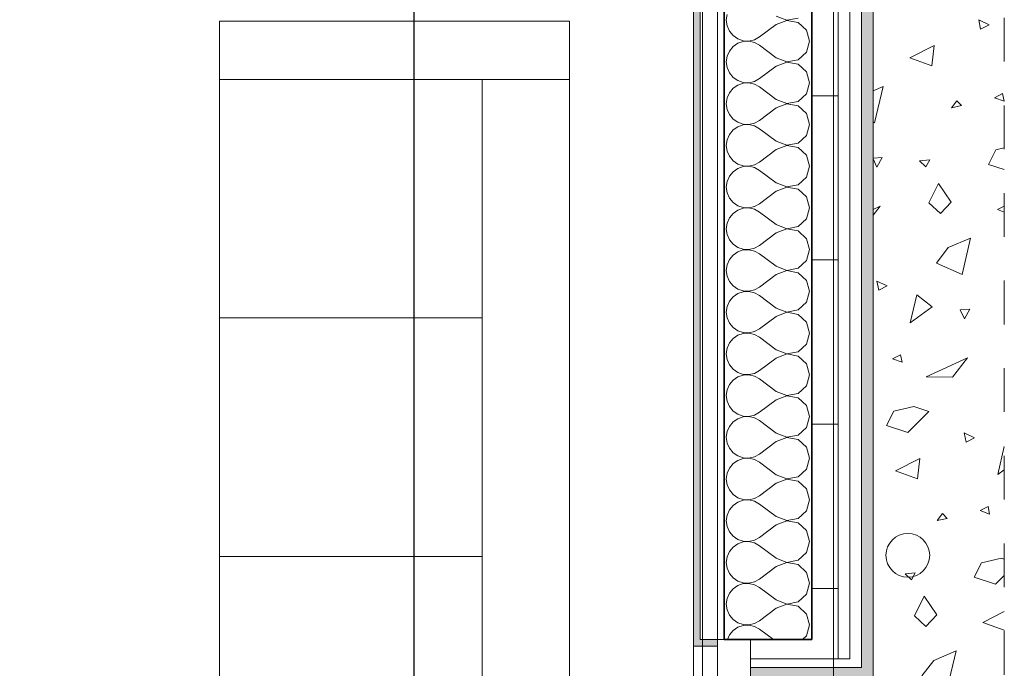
# Model space of a CAD drawing. Header units: centimetres. Extents: x -7.1 to 26.5, y -14.7 to 18.1.
# Tile 116 of 186: x 21.1 to 23.3, y -2.4 to -1. Entities that reach past the tile are written whole.
import ezdxf

# ---------------------------------------------------------------- set-up
doc = ezdxf.new("R2010")
doc.units = ezdxf.units.CM
doc.header["$LTSCALE"] = 10
doc.header["$PDMODE"] = 65
doc.linetypes.add('AUSGEZOGEN', pattern=[0])
doc.linetypes.add('STRICHLINIE_S4', pattern=[0.0055, 0.0035, -0.001, 0, -0.001])
for name, color, linetype in [('XR$1$010 Fenêtres', 7, 'Continuous'), ('XR$1$010 Murs extérieurs', 7, 'Continuous'), ('XR$1$010 Murs extérieurs – Lignes de séparation des couches', 7, 'Continuous'), ('XR$1$030 Chapes', 7, 'Continuous'), ('XR$1$065 Mobilier installé', 7, 'Continuous'), ('XR$1$080 Définition des locaux – Contour', 7, 'Continuous'), ('XR$2$105 Cotations100', 7, 'Continuous'), ('XR$3$010 Murs extérieurs – Hachures des composants', 7, 'Continuous'), ('XR$3$035 Dalles', 7, 'Continuous')]:
    doc.layers.add(name, color=color, linetype=linetype)
doc.styles.add('ARIAL', font='arial.ttf')
doc.dimstyles.new('DIMSTYLE_3', dxfattribs={"dimtxt": 0.2, "dimasz": 0.3, "dimexe": 0, "dimexo": 0, "dimgap": 0.1, "dimtad": 2, "dimrnd": 0.005, "dimzin": 4, "dimdsep": 46, "dimtxsty": 'ARIAL', "dimblk1": 'ALL_ML_STRICH', "dimblk2": 'ALL_ML_STRICH', "dimsah": 1, "dimcen": 0, "dimclrd": 7, "dimclre": 7, "dimclrt": 7, "dimadec": 0, "dimazin": 0, "dimtfac": 1, "dimtdec": 0, "dimtix": 1, "dimtmove": 2, "dimatfit": 3, "dimfxl": 0, "dimtzin": 0, "dimlwd": 0, "dimlwe": 18, "dimarcsym": 0})
pattern_1 = [(0, (1500, 1500), (750, 750), [750, -750]), (90, (1500, 1500), (-750, 750), [750, -750])]
pattern_2 = [(0, (0.375, 0.375), (0.1875, 0.1875), [0.1875, -0.1875]), (90, (0.375, 0.375), (-0.1875, 0.1875), [0.1875, -0.1875])]

# ---------------------------------------------------------------- blocks, each defined once
blk = doc.blocks.new('COMPLEXOBJECT_25')
at = {"layer": 'XR$1$065 Mobilier installé', "color": 8, "linetype": 'AUSGEZOGEN', "lineweight": 13, "transparency": 33554687}
for start, end in [(90, 270), (270, 90)]:
    blk.add_arc((23.1113, -2.1742), 0.05, start, end, dxfattribs=at)
blk = doc.blocks.new('ALL_ML_STRICH')
at = {"color": 0, "linetype": 'ByBlock', "lineweight": -2}
for p, q in [((0, -0.5), (0, 0.5)), ((-0.3, -0.3), (0.3, 0.3)), ((-1, 0), (0.5, 0))]:
    blk.add_line(p, q, dxfattribs=at)
blk = doc.blocks.new('*D214')
at = {"layer": 'DEFPOINTS', "color": 7, "linetype": 'AUSGEZOGEN', "lineweight": 18, "transparency": 16777216}
for p in [(22.1052, 3.5835), (21.983, -3.6465), (22.0994, -3.6465)]:
    blk.add_point(p, dxfattribs=at)
at = {"layer": 'XR$2$105 Cotations100', "color": 7, "linetype": 'AUSGEZOGEN', "lineweight": -2, "transparency": 16777216}
for p, q in [((21.983, 3.5835), (21.983, 3.5835)), ((21.983, -3.6465), (21.983, 3.5835)), ((21.983, -3.6465), (21.983, -3.6465))]:
    blk.add_line(p, q, dxfattribs=at)
at = {"layer": 'XR$2$105 Cotations100', "color": 7, "linetype": 'AUSGEZOGEN', "lineweight": 18, "transparency": 16777216, "xscale": 0.3, "yscale": 0.3, "zscale": 0.3}
for p, rotation in [((21.983, 3.5835), 90), ((21.983, -3.6465), 270)]:
    blk.add_blockref('ALL_ML_STRICH', p, dxfattribs=dict(at, rotation=rotation))
at = {"layer": 'XR$2$105 Cotations100', "color": 7, "linetype": 'AUSGEZOGEN', "lineweight": 18, "transparency": 16777216, "insert": (21.7795, -0.0199), "char_height": 0.2, "width": 0.64, "attachment_point": 5, "rotation": 90, "style": 'ARIAL'}
blk.add_mtext('\\W0.80;\\A1;{\\A1;{7.23\\H0.132000;\\S^ ;}}', dxfattribs=at)
blk = doc.blocks.new('COMPLEXOBJECT_52')
at = {"layer": 'XR$3$035 Dalles', "color": 253, "linetype": 'AUSGEZOGEN', "lineweight": 13, "transparency": 33554687}
for p, q in [((23.2968, -0.9628), (23.2734, -0.9515)), ((23.2734, -0.9515), (23.2777, -0.9726)), ((23.2777, -0.9726), (23.2968, -0.9628)), ((23.1161, -1.0382), (23.1714, -1.0102)), ((23.1714, -1.0102), (23.1665, -1.0567)), ((23.1665, -1.0567), (23.1161, -1.0382)), ((23.0318, -1.1132), (23.0548, -1.1035)), ((23.0548, -1.1035), (23.0352, -1.1863)), ((23.3279, -1.1198), (23.3096, -1.1292)), ((23.3311, -1.1371), (23.3279, -1.1198)), ((23.2233, -1.1363), (23.2112, -1.1523)), ((23.2112, -1.1523), (23.234, -1.147)), ((23.234, -1.147), (23.2233, -1.1363)), ((23.3096, -1.1292), (23.3311, -1.1371)), ((23.0352, -1.1863), (23.0318, -1.1848)), ((23.2959, -1.2816), (23.3124, -1.2483)), ((23.3124, -1.2483), (23.3318, -1.2438)), ((23.0527, -1.266), (23.0318, -1.2673)), ((23.0318, -1.269), (23.0405, -1.2877)), ((23.0405, -1.2877), (23.0527, -1.266)), ((23.1379, -1.2734), (23.1613, -1.2712)), ((23.1527, -1.2874), (23.1379, -1.2734)), ((23.1613, -1.2712), (23.1527, -1.2874)), ((23.3318, -1.2931), (23.2959, -1.2816)), ((23.1596, -1.3692), (23.1816, -1.3248)), ((23.1816, -1.3248), (23.2104, -1.3677)), ((23.1858, -1.3939), (23.1596, -1.3692)), ((23.2104, -1.3677), (23.1858, -1.3939)), ((23.0318, -1.3844), (23.0478, -1.3772)), ((23.0478, -1.3772), (23.0318, -1.3975)), ((23.3161, -1.3846), (23.3318, -1.3767)), ((23.3318, -1.3904), (23.3161, -1.3846)), ((23.2037, -1.4714), (23.2548, -1.4499)), ((23.2548, -1.4499), (23.2352, -1.5327)), ((23.1766, -1.5069), (23.2037, -1.4714)), ((23.2352, -1.5327), (23.1766, -1.5069)), ((23.0638, -1.5592), (23.0404, -1.5479)), ((23.0404, -1.5479), (23.0447, -1.569)), ((23.0447, -1.569), (23.0638, -1.5592)), ((23.117, -1.6435), (23.1317, -1.5794)), ((23.1317, -1.5794), (23.1672, -1.6066)), ((23.1672, -1.6066), (23.117, -1.6435)), ((23.2527, -1.6124), (23.231, -1.6137)), ((23.231, -1.6137), (23.2405, -1.6341)), ((23.2405, -1.6341), (23.2527, -1.6124)), ((23.0949, -1.7162), (23.0766, -1.7256)), ((23.0766, -1.7256), (23.0981, -1.7335)), ((23.0981, -1.7335), (23.0949, -1.7162)), ((23.1532, -1.7663), (23.2478, -1.7236)), ((23.2478, -1.7236), (23.2134, -1.7673)), ((23.2134, -1.7673), (23.1532, -1.7663)), ((23.0629, -1.878), (23.0794, -1.8447)), ((23.0794, -1.8447), (23.125, -1.8342)), ((23.125, -1.8342), (23.1596, -1.846)), ((23.1596, -1.846), (23.1116, -1.8936)), ((23.1116, -1.8936), (23.0629, -1.878)), ((23.2638, -1.9056), (23.2404, -1.8943)), ((23.2404, -1.8943), (23.2447, -1.9155)), ((23.2447, -1.9155), (23.2638, -1.9056)), ((23.317, -1.9899), (23.3317, -1.9258)), ((23.3317, -1.9258), (23.3318, -1.9259)), ((23.083, -1.981), (23.1384, -1.953)), ((23.1384, -1.953), (23.1335, -1.9996)), ((23.3318, -1.979), (23.317, -1.9899)), ((23.1335, -1.9996), (23.083, -1.981)), ((23.2949, -2.0626), (23.2766, -2.072)), ((23.2981, -2.0799), (23.2949, -2.0626)), ((23.1903, -2.0791), (23.1782, -2.0951)), ((23.1782, -2.0951), (23.201, -2.0898)), ((23.201, -2.0898), (23.1903, -2.0791)), ((23.2766, -2.072), (23.2981, -2.0799)), ((23.2794, -2.1911), (23.325, -2.1806)), ((23.325, -2.1806), (23.3318, -2.183)), ((23.2629, -2.2244), (23.2794, -2.1911)), ((23.1049, -2.2163), (23.1283, -2.214)), ((23.1197, -2.2302), (23.1049, -2.2163)), ((23.1283, -2.214), (23.1197, -2.2302)), ((23.3116, -2.24), (23.2629, -2.2244)), ((23.3318, -2.22), (23.3116, -2.24)), ((23.1266, -2.3121), (23.1486, -2.2676)), ((23.1486, -2.2676), (23.1774, -2.3105)), ((23.1528, -2.3367), (23.1266, -2.3121)), ((23.1774, -2.3105), (23.1528, -2.3367)), ((23.283, -2.3274), (23.3318, -2.3028)), ((23.3318, -2.3453), (23.283, -2.3274)), ((23.1707, -2.4142), (23.2218, -2.3927)), ((23.2218, -2.3927), (23.2021, -2.4755)), ((23.1436, -2.4498), (23.1707, -2.4142))]:
    blk.add_line(p, q, dxfattribs=at)
blk = doc.blocks.new('COMPLEXOBJECT_61')
at = {"layer": 'XR$3$010 Murs extérieurs – Hachures des composants', "color": 8, "linetype": 'AUSGEZOGEN', "lineweight": 13, "transparency": 33554687}
for p, q in [((22.6983, -0.9394), (22.6965, -0.9524)), ((22.8108, -0.9429), (22.8351, -0.9522)), ((22.6965, -0.9524), (22.6983, -0.9654)), ((22.6983, -0.9654), (22.7036, -0.9774)), ((22.8108, -0.9619), (22.7727, -0.9905)), ((22.8351, -0.9526), (22.8108, -0.9619)), ((22.8351, -0.9522), (22.8607, -0.9474)), ((22.8607, -0.9574), (22.8351, -0.9526)), ((22.8799, -0.975), (22.8607, -0.9574)), ((22.7036, -0.9774), (22.712, -0.9875)), ((22.712, -0.9875), (22.7229, -0.995)), ((22.887, -1), (22.8799, -0.975)), ((22.7229, -1.005), (22.712, -1.0125)), ((22.7229, -0.995), (22.7353, -0.9992)), ((22.7353, -1.0008), (22.7229, -1.005)), ((22.7353, -0.9992), (22.7484, -0.9998)), ((22.7484, -1.0002), (22.7353, -1.0008)), ((22.7484, -0.9998), (22.7612, -0.9968)), ((22.7612, -1.0032), (22.7484, -1.0002)), ((22.7612, -0.9968), (22.7727, -0.9905)), ((22.7727, -1.0095), (22.7612, -1.0032)), ((22.8108, -1.0381), (22.7727, -1.0095)), ((22.8799, -1.025), (22.887, -1)), ((22.6983, -1.0346), (22.6965, -1.0476)), ((22.7036, -1.0226), (22.6983, -1.0346)), ((22.712, -1.0125), (22.7036, -1.0226)), ((22.8607, -1.0426), (22.8799, -1.025)), ((22.6965, -1.0476), (22.6983, -1.0606)), ((22.8108, -1.0571), (22.7727, -1.0857)), ((22.8108, -1.0381), (22.8351, -1.0474)), ((22.8351, -1.0478), (22.8108, -1.0571)), ((22.8351, -1.0474), (22.8607, -1.0426)), ((22.8607, -1.0526), (22.8351, -1.0478)), ((22.8799, -1.0702), (22.8607, -1.0526)), ((22.6983, -1.0606), (22.7036, -1.0727)), ((22.7036, -1.0727), (22.712, -1.0828)), ((22.887, -1.0952), (22.8799, -1.0702)), ((22.712, -1.0828), (22.7229, -1.0902)), ((22.7229, -1.1003), (22.712, -1.1077)), ((22.7229, -1.0902), (22.7353, -1.0944)), ((22.7353, -1.0961), (22.7229, -1.1003)), ((22.7353, -1.0944), (22.7484, -1.095)), ((22.7484, -1.0954), (22.7353, -1.0961)), ((22.7484, -1.095), (22.7612, -1.0921)), ((22.7612, -1.0984), (22.7484, -1.0954)), ((22.7612, -1.0921), (22.7727, -1.0857)), ((22.7727, -1.1048), (22.7612, -1.0984)), ((22.8799, -1.1203), (22.887, -1.0952)), ((22.7036, -1.1178), (22.6983, -1.1298)), ((22.712, -1.1077), (22.7036, -1.1178)), ((22.8108, -1.1333), (22.7727, -1.1048)), ((22.8607, -1.1378), (22.8799, -1.1203)), ((22.6983, -1.1298), (22.6965, -1.1429)), ((22.6965, -1.1429), (22.6983, -1.1559)), ((22.8108, -1.1333), (22.8351, -1.1427)), ((22.8351, -1.143), (22.8108, -1.1524)), ((22.8351, -1.1427), (22.8607, -1.1378)), ((22.8607, -1.1479), (22.8351, -1.143)), ((22.6983, -1.1559), (22.7036, -1.1679)), ((22.7036, -1.1679), (22.712, -1.178)), ((22.8108, -1.1524), (22.7727, -1.181)), ((22.8799, -1.1654), (22.8607, -1.1479)), ((22.887, -1.1905), (22.8799, -1.1654)), ((22.712, -1.178), (22.7229, -1.1854)), ((22.7229, -1.1854), (22.7353, -1.1896)), ((22.7353, -1.1913), (22.7229, -1.1955)), ((22.7353, -1.1896), (22.7484, -1.1903)), ((22.7484, -1.1907), (22.7353, -1.1913)), ((22.7484, -1.1903), (22.7612, -1.1873)), ((22.7612, -1.1936), (22.7484, -1.1907)), ((22.7612, -1.1873), (22.7727, -1.181)), ((22.8799, -1.2155), (22.887, -1.1905)), ((22.7036, -1.2131), (22.6983, -1.2251)), ((22.712, -1.2029), (22.7036, -1.2131)), ((22.7229, -1.1955), (22.712, -1.2029)), ((22.7727, -1.2), (22.7612, -1.1936)), ((22.8108, -1.2286), (22.7727, -1.2)), ((22.6983, -1.2251), (22.6965, -1.2381)), ((22.8108, -1.2286), (22.8351, -1.2379)), ((22.8351, -1.2379), (22.8607, -1.2331)), ((22.8607, -1.2331), (22.8799, -1.2155)), ((22.6965, -1.2381), (22.6983, -1.2511)), ((22.6983, -1.2511), (22.7036, -1.2631)), ((22.8108, -1.2476), (22.7727, -1.2762)), ((22.8351, -1.2383), (22.8108, -1.2476)), ((22.8607, -1.2431), (22.8351, -1.2383)), ((22.8799, -1.2607), (22.8607, -1.2431)), ((22.7036, -1.2631), (22.712, -1.2732)), ((22.712, -1.2732), (22.7229, -1.2807)), ((22.7229, -1.2807), (22.7353, -1.2849)), ((22.7612, -1.2825), (22.7727, -1.2762)), ((22.887, -1.2857), (22.8799, -1.2607)), ((22.712, -1.2982), (22.7036, -1.3083)), ((22.7229, -1.2907), (22.712, -1.2982)), ((22.7353, -1.2865), (22.7229, -1.2907)), ((22.7353, -1.2849), (22.7484, -1.2855)), ((22.7484, -1.2859), (22.7353, -1.2865)), ((22.7484, -1.2855), (22.7612, -1.2825)), ((22.7612, -1.2889), (22.7484, -1.2859)), ((22.7727, -1.2952), (22.7612, -1.2889)), ((22.8108, -1.3238), (22.7727, -1.2952)), ((22.8799, -1.3107), (22.887, -1.2857)), ((22.6983, -1.3203), (22.6965, -1.3333)), ((22.7036, -1.3083), (22.6983, -1.3203)), ((22.8108, -1.3238), (22.8351, -1.3331)), ((22.8607, -1.3283), (22.8799, -1.3107)), ((22.6965, -1.3333), (22.6983, -1.3463)), ((22.6983, -1.3463), (22.7036, -1.3584)), ((22.8108, -1.3429), (22.7727, -1.3714)), ((22.8351, -1.3335), (22.8108, -1.3429)), ((22.8351, -1.3331), (22.8607, -1.3283)), ((22.8607, -1.3384), (22.8351, -1.3335)), ((22.8799, -1.3559), (22.8607, -1.3384)), ((22.7036, -1.3584), (22.712, -1.3685)), ((22.712, -1.3685), (22.7229, -1.3759)), ((22.7612, -1.3778), (22.7727, -1.3714)), ((22.887, -1.381), (22.8799, -1.3559)), ((22.712, -1.3934), (22.7036, -1.4035)), ((22.7229, -1.386), (22.712, -1.3934)), ((22.7229, -1.3759), (22.7353, -1.3801)), ((22.7353, -1.3818), (22.7229, -1.386)), ((22.7353, -1.3801), (22.7484, -1.3808)), ((22.7484, -1.3811), (22.7353, -1.3818)), ((22.7484, -1.3808), (22.7612, -1.3778)), ((22.7612, -1.3841), (22.7484, -1.3811)), ((22.7727, -1.3905), (22.7612, -1.3841)), ((22.8108, -1.419), (22.7727, -1.3905)), ((22.8799, -1.406), (22.887, -1.381)), ((22.6983, -1.4156), (22.6965, -1.4286)), ((22.7036, -1.4035), (22.6983, -1.4156)), ((22.8607, -1.4235), (22.8799, -1.406)), ((22.6965, -1.4286), (22.6983, -1.4416)), ((22.8108, -1.4381), (22.7727, -1.4667)), ((22.8108, -1.419), (22.8351, -1.4284)), ((22.8351, -1.4288), (22.8108, -1.4381)), ((22.8351, -1.4284), (22.8607, -1.4235)), ((22.8607, -1.4336), (22.8351, -1.4288)), ((22.8799, -1.4512), (22.8607, -1.4336)), ((22.6983, -1.4416), (22.7036, -1.4536)), ((22.7036, -1.4536), (22.712, -1.4637)), ((22.887, -1.4762), (22.8799, -1.4512)), ((22.712, -1.4637), (22.7229, -1.4712)), ((22.7229, -1.4812), (22.712, -1.4887)), ((22.7229, -1.4712), (22.7353, -1.4754)), ((22.7353, -1.477), (22.7229, -1.4812)), ((22.7353, -1.4754), (22.7484, -1.476)), ((22.7484, -1.4764), (22.7353, -1.477)), ((22.7484, -1.476), (22.7612, -1.473)), ((22.7612, -1.4794), (22.7484, -1.4764)), ((22.7612, -1.473), (22.7727, -1.4667)), ((22.7727, -1.4857), (22.7612, -1.4794)), ((22.8799, -1.5012), (22.887, -1.4762)), ((22.7036, -1.4988), (22.6983, -1.5108)), ((22.712, -1.4887), (22.7036, -1.4988)), ((22.8108, -1.5143), (22.7727, -1.4857)), ((22.8607, -1.5188), (22.8799, -1.5012)), ((22.6983, -1.5108), (22.6965, -1.5238)), ((22.6965, -1.5238), (22.6983, -1.5368)), ((22.8108, -1.5143), (22.8351, -1.5236)), ((22.8351, -1.524), (22.8108, -1.5333)), ((22.8351, -1.5236), (22.8607, -1.5188)), ((22.8607, -1.5288), (22.8351, -1.524)), ((22.8799, -1.5464), (22.8607, -1.5288)), ((22.6983, -1.5368), (22.7036, -1.5488)), ((22.7036, -1.5488), (22.712, -1.559)), ((22.8108, -1.5333), (22.7727, -1.5619)), ((22.887, -1.5714), (22.8799, -1.5464)), ((22.712, -1.559), (22.7229, -1.5664)), ((22.7229, -1.5664), (22.7353, -1.5706)), ((22.7353, -1.5723), (22.7229, -1.5765)), ((22.7353, -1.5706), (22.7484, -1.5712)), ((22.7484, -1.5716), (22.7353, -1.5723)), ((22.7484, -1.5712), (22.7612, -1.5683)), ((22.7612, -1.5746), (22.7484, -1.5716)), ((22.7612, -1.5683), (22.7727, -1.5619)), ((22.7727, -1.581), (22.7612, -1.5746)), ((22.8799, -1.5965), (22.887, -1.5714)), ((22.7036, -1.594), (22.6983, -1.606)), ((22.712, -1.5839), (22.7036, -1.594)), ((22.7229, -1.5765), (22.712, -1.5839)), ((22.8108, -1.6095), (22.7727, -1.581)), ((22.8607, -1.614), (22.8799, -1.5965)), ((22.6983, -1.606), (22.6965, -1.619)), ((22.6965, -1.619), (22.6983, -1.6321)), ((22.8108, -1.6095), (22.8351, -1.6189)), ((22.8351, -1.6192), (22.8108, -1.6286)), ((22.8351, -1.6189), (22.8607, -1.614)), ((22.8607, -1.6241), (22.8351, -1.6192)), ((22.6983, -1.6321), (22.7036, -1.6441)), ((22.8108, -1.6286), (22.7727, -1.6571)), ((22.8799, -1.6416), (22.8607, -1.6241)), ((22.887, -1.6667), (22.8799, -1.6416)), ((22.7036, -1.6441), (22.712, -1.6542)), ((22.712, -1.6542), (22.7229, -1.6616)), ((22.7229, -1.6616), (22.7353, -1.6658)), ((22.7484, -1.6665), (22.7612, -1.6635)), ((22.7612, -1.6635), (22.7727, -1.6571)), ((22.712, -1.6791), (22.7036, -1.6893)), ((22.7229, -1.6717), (22.712, -1.6791)), ((22.7353, -1.6675), (22.7229, -1.6717)), ((22.7353, -1.6658), (22.7484, -1.6665)), ((22.7484, -1.6669), (22.7353, -1.6675)), ((22.7612, -1.6698), (22.7484, -1.6669)), ((22.7727, -1.6762), (22.7612, -1.6698)), ((22.8108, -1.7048), (22.7727, -1.6762)), ((22.8799, -1.6917), (22.887, -1.6667)), ((22.6983, -1.7013), (22.6965, -1.7143)), ((22.7036, -1.6893), (22.6983, -1.7013)), ((22.8108, -1.7048), (22.8351, -1.7141)), ((22.8351, -1.7141), (22.8607, -1.7093)), ((22.8607, -1.7093), (22.8799, -1.6917)), ((22.6965, -1.7143), (22.6983, -1.7273)), ((22.6983, -1.7273), (22.7036, -1.7393)), ((22.8108, -1.7238), (22.7727, -1.7524)), ((22.8351, -1.7145), (22.8108, -1.7238)), ((22.8607, -1.7193), (22.8351, -1.7145)), ((22.8799, -1.7369), (22.8607, -1.7193)), ((22.7036, -1.7393), (22.712, -1.7494)), ((22.712, -1.7494), (22.7229, -1.7569)), ((22.7612, -1.7587), (22.7727, -1.7524)), ((22.887, -1.7619), (22.8799, -1.7369)), ((22.712, -1.7744), (22.7036, -1.7845)), ((22.7229, -1.7669), (22.712, -1.7744)), ((22.7229, -1.7569), (22.7353, -1.7611)), ((22.7353, -1.7627), (22.7229, -1.7669)), ((22.7353, -1.7611), (22.7484, -1.7617)), ((22.7484, -1.7621), (22.7353, -1.7627)), ((22.7484, -1.7617), (22.7612, -1.7587)), ((22.7612, -1.7651), (22.7484, -1.7621)), ((22.7727, -1.7714), (22.7612, -1.7651)), ((22.8108, -1.8), (22.7727, -1.7714)), ((22.8799, -1.7869), (22.887, -1.7619)), ((22.6983, -1.7965), (22.6965, -1.8095)), ((22.7036, -1.7845), (22.6983, -1.7965)), ((22.8607, -1.8045), (22.8799, -1.7869)), ((22.6965, -1.8095), (22.6983, -1.8225)), ((22.8108, -1.819), (22.7727, -1.8476)), ((22.8108, -1.8), (22.8351, -1.8093)), ((22.8351, -1.8097), (22.8108, -1.819)), ((22.8351, -1.8093), (22.8607, -1.8045)), ((22.8607, -1.8146), (22.8351, -1.8097)), ((22.8799, -1.8321), (22.8607, -1.8146)), ((22.6983, -1.8225), (22.7036, -1.8346)), ((22.7036, -1.8346), (22.712, -1.8447)), ((22.712, -1.8447), (22.7229, -1.8521)), ((22.887, -1.8571), (22.8799, -1.8321)), ((22.7229, -1.8622), (22.712, -1.8696)), ((22.7229, -1.8521), (22.7353, -1.8563)), ((22.7353, -1.858), (22.7229, -1.8622)), ((22.7353, -1.8563), (22.7484, -1.857)), ((22.7484, -1.8573), (22.7353, -1.858)), ((22.7484, -1.857), (22.7612, -1.854)), ((22.7612, -1.8603), (22.7484, -1.8573)), ((22.7612, -1.854), (22.7727, -1.8476)), ((22.7727, -1.8667), (22.7612, -1.8603)), ((22.8108, -1.8952), (22.7727, -1.8667)), ((22.8799, -1.8822), (22.887, -1.8571)), ((22.7036, -1.8797), (22.6983, -1.8917)), ((22.712, -1.8696), (22.7036, -1.8797)), ((22.8607, -1.8997), (22.8799, -1.8822)), ((22.6983, -1.8917), (22.6965, -1.9048)), ((22.6965, -1.9048), (22.6983, -1.9178)), ((22.8108, -1.8952), (22.8351, -1.9046)), ((22.8351, -1.905), (22.8108, -1.9143)), ((22.8351, -1.9046), (22.8607, -1.8997)), ((22.8607, -1.9098), (22.8351, -1.905)), ((22.8799, -1.9273), (22.8607, -1.9098)), ((22.6983, -1.9178), (22.7036, -1.9298)), ((22.7036, -1.9298), (22.712, -1.9399)), ((22.8108, -1.9143), (22.7727, -1.9429)), ((22.887, -1.9524), (22.8799, -1.9273)), ((22.712, -1.9399), (22.7229, -1.9474)), ((22.7229, -1.9474), (22.7353, -1.9516)), ((22.7353, -1.9532), (22.7229, -1.9574)), ((22.7353, -1.9516), (22.7484, -1.9522)), ((22.7484, -1.9526), (22.7353, -1.9532)), ((22.7484, -1.9522), (22.7612, -1.9492)), ((22.7612, -1.9555), (22.7484, -1.9526)), ((22.7612, -1.9492), (22.7727, -1.9429)), ((22.7727, -1.9619), (22.7612, -1.9555)), ((22.8799, -1.9774), (22.887, -1.9524)), ((22.7036, -1.975), (22.6983, -1.987)), ((22.712, -1.9648), (22.7036, -1.975)), ((22.7229, -1.9574), (22.712, -1.9648)), ((22.8108, -1.9905), (22.7727, -1.9619)), ((22.8607, -1.995), (22.8799, -1.9774)), ((22.6983, -1.987), (22.6965, -2)), ((22.6965, -2), (22.6983, -2.013)), ((22.8108, -1.9905), (22.8351, -1.9998)), ((22.8351, -2.0002), (22.8108, -2.0095)), ((22.8351, -1.9998), (22.8607, -1.995)), ((22.8607, -2.005), (22.8351, -2.0002)), ((22.6983, -2.013), (22.7036, -2.025)), ((22.8108, -2.0095), (22.7727, -2.0381)), ((22.8799, -2.0226), (22.8607, -2.005)), ((22.887, -2.0476), (22.8799, -2.0226)), ((22.7036, -2.025), (22.712, -2.0352)), ((22.712, -2.0352), (22.7229, -2.0426)), ((22.7229, -2.0426), (22.7353, -2.0468)), ((22.7353, -2.0468), (22.7484, -2.0474)), ((22.7484, -2.0474), (22.7612, -2.0445)), ((22.7612, -2.0445), (22.7727, -2.0381)), ((22.712, -2.0601), (22.7036, -2.0702)), ((22.7229, -2.0526), (22.712, -2.0601)), ((22.7353, -2.0484), (22.7229, -2.0526)), ((22.7484, -2.0478), (22.7353, -2.0484)), ((22.7612, -2.0508), (22.7484, -2.0478)), ((22.7727, -2.0571), (22.7612, -2.0508)), ((22.8108, -2.0857), (22.7727, -2.0571)), ((22.8799, -2.0727), (22.887, -2.0476)), ((22.6983, -2.0822), (22.6965, -2.0952)), ((22.7036, -2.0702), (22.6983, -2.0822)), ((22.8108, -2.0857), (22.8351, -2.095)), ((22.8351, -2.095), (22.8607, -2.0902)), ((22.8607, -2.0902), (22.8799, -2.0727)), ((22.6965, -2.0952), (22.6983, -2.1083)), ((22.6983, -2.1083), (22.7036, -2.1203)), ((22.8108, -2.1048), (22.7727, -2.1333)), ((22.8351, -2.0954), (22.8108, -2.1048)), ((22.8607, -2.1003), (22.8351, -2.0954)), ((22.8799, -2.1178), (22.8607, -2.1003)), ((22.7036, -2.1203), (22.712, -2.1304)), ((22.712, -2.1304), (22.7229, -2.1378)), ((22.7612, -2.1397), (22.7727, -2.1333)), ((22.887, -2.1429), (22.8799, -2.1178)), ((22.712, -2.1553), (22.7036, -2.1654)), ((22.7229, -2.1479), (22.712, -2.1553)), ((22.7229, -2.1378), (22.7353, -2.142)), ((22.7353, -2.1437), (22.7229, -2.1479)), ((22.7353, -2.142), (22.7484, -2.1427)), ((22.7484, -2.143), (22.7353, -2.1437)), ((22.7484, -2.1427), (22.7612, -2.1397)), ((22.7612, -2.146), (22.7484, -2.143)), ((22.7727, -2.1524), (22.7612, -2.146)), ((22.8108, -2.181), (22.7727, -2.1524)), ((22.8799, -2.1679), (22.887, -2.1429)), ((22.6983, -2.1775), (22.6965, -2.1905)), ((22.7036, -2.1654), (22.6983, -2.1775)), ((22.8108, -2.181), (22.8351, -2.1903)), ((22.8607, -2.1854), (22.8799, -2.1679)), ((22.6965, -2.1905), (22.6983, -2.2035)), ((22.6983, -2.2035), (22.7036, -2.2155)), ((22.8108, -2.2), (22.7727, -2.2286)), ((22.8351, -2.1907), (22.8108, -2.2)), ((22.8351, -2.1903), (22.8607, -2.1854)), ((22.8607, -2.1955), (22.8351, -2.1907)), ((22.8799, -2.2131), (22.8607, -2.1955)), ((22.7036, -2.2155), (22.712, -2.2256)), ((22.712, -2.2256), (22.7229, -2.2331)), ((22.887, -2.2381), (22.8799, -2.2131)), ((22.7229, -2.2431), (22.712, -2.2506)), ((22.7229, -2.2331), (22.7353, -2.2373)), ((22.7353, -2.2389), (22.7229, -2.2431)), ((22.7353, -2.2373), (22.7484, -2.2379)), ((22.7484, -2.2383), (22.7353, -2.2389)), ((22.7484, -2.2379), (22.7612, -2.2349)), ((22.7612, -2.2413), (22.7484, -2.2383)), ((22.7612, -2.2349), (22.7727, -2.2286)), ((22.7727, -2.2476), (22.7612, -2.2413)), ((22.8108, -2.2762), (22.7727, -2.2476)), ((22.8799, -2.2631), (22.887, -2.2381)), ((22.7036, -2.2607), (22.6983, -2.2727)), ((22.712, -2.2506), (22.7036, -2.2607)), ((22.8607, -2.2807), (22.8799, -2.2631)), ((22.6983, -2.2727), (22.6965, -2.2857)), ((22.6965, -2.2857), (22.6983, -2.2987)), ((22.8108, -2.2762), (22.8351, -2.2855)), ((22.8351, -2.2859), (22.8108, -2.2952)), ((22.8351, -2.2855), (22.8607, -2.2807)), ((22.8607, -2.2907), (22.8351, -2.2859)), ((22.8799, -2.3083), (22.8607, -2.2907)), ((22.6983, -2.2987), (22.7036, -2.3107)), ((22.7036, -2.3107), (22.712, -2.3209)), ((22.8108, -2.2952), (22.7727, -2.3238)), ((22.887, -2.3333), (22.8799, -2.3083)), ((22.712, -2.3209), (22.7229, -2.3283)), ((22.7229, -2.3384), (22.712, -2.3458)), ((22.7229, -2.3283), (22.7353, -2.3325)), ((22.7353, -2.3342), (22.7229, -2.3384)), ((22.7353, -2.3325), (22.7484, -2.3331)), ((22.7484, -2.3335), (22.7353, -2.3342)), ((22.7484, -2.3331), (22.7612, -2.3302)), ((22.7612, -2.3365), (22.7484, -2.3335)), ((22.7612, -2.3302), (22.7727, -2.3238)), ((22.7727, -2.3429), (22.7612, -2.3365)), ((22.8799, -2.3584), (22.887, -2.3333)), ((22.7036, -2.3559), (22.699, -2.3665)), ((22.712, -2.3458), (22.7036, -2.3559)), ((22.8042, -2.3665), (22.7727, -2.3429)), ((22.871, -2.3665), (22.8799, -2.3584))]:
    blk.add_line(p, q, dxfattribs=at)

msp = doc.modelspace()

# ---------------------------------------------------------------- hatches: boundary and pattern name
at = {"layer": 'XR$3$010 Murs extérieurs – Hachures des composants', "linetype": 'AUSGEZOGEN', "lineweight": 13, "true_color": 0xa79e8b, "transparency": 33554687}
for points in [[(23.0318, 0.2975), (23.0058, 0.2975), (23.0058, -2.4305), (23.0318, -2.4305)], [(23.0318, -2.4305), (22.7518, -2.4305), (22.7518, -2.4565), (23.0318, -2.4565)]]:
    msp.add_hatch(color=253, dxfattribs=at).paths.add_polyline_path(points)
at = {"layer": 'XR$3$010 Murs extérieurs – Hachures des composants', "linetype": 'AUSGEZOGEN', "lineweight": 13, "transparency": 33554687}
h = msp.add_hatch(dxfattribs=at)
h.set_pattern_fill('MUSTER', color=8, scale=750, style=0, pattern_type=2)
h.set_pattern_definition(pattern_1)
h.paths.add_polyline_path([(23.0058, 0.2775), (22.9788, 0.2775), (22.9788, -2.4105), (23.0058, -2.4105)], flags=0)
at = {"layer": 'XR$3$010 Murs extérieurs – Hachures des composants', "linetype": 'AUSGEZOGEN', "lineweight": 13, "true_color": 0x202020, "transparency": 33554687}
for points in [[(22.6218, -2.3665), (22.6368, -2.3665), (22.6368, 0.2335), (22.6218, 0.2335)], [(22.6218, -2.3665), (22.6218, -2.3815), (22.6768, -2.3815), (22.6768, -2.3665)]]:
    msp.add_hatch(color=250, dxfattribs=at).paths.add_polyline_path(points)
at = {"layer": 'XR$3$010 Murs extérieurs – Hachures des composants', "linetype": 'AUSGEZOGEN', "lineweight": 13, "transparency": 33554687}
h = msp.add_hatch(dxfattribs=at)
h.set_pattern_fill('MUSTER', color=8, scale=750, style=0, pattern_type=2)
h.set_pattern_definition(pattern_1)
h.paths.add_polyline_path([(22.6768, -2.3665), (22.6918, -2.3665), (22.6918, 0.2335), (22.6768, 0.2335)], flags=0)
h = msp.add_hatch(dxfattribs=at)
h.set_pattern_fill('MUSTER', color=42, scale=0.1875, style=0, pattern_type=2)
h.set_pattern_definition(pattern_2)
h.paths.add_polyline_path([(22.9518, 0.2335), (22.8918, 0.2335), (22.8918, -2.3665), (22.9518, -2.3665)], flags=0)
h = msp.add_hatch(dxfattribs=at)
h.set_pattern_fill('MUSTER', color=42, scale=0.1875, style=0, pattern_type=2)
h.set_pattern_definition(pattern_2)
h.paths.add_polyline_path([(22.9518, -2.3665), (22.7518, -2.3665), (22.7518, -2.4105), (22.9518, -2.4105)], flags=0)
h = msp.add_hatch(dxfattribs=at)
h.set_pattern_fill('MUSTER', color=8, scale=750, style=0, pattern_type=2)
h.set_pattern_definition(pattern_1)
h.paths.add_polyline_path([(23.0058, -2.4105), (22.7518, -2.4105), (22.7518, -2.4305), (23.0058, -2.4305)], flags=0)

# ---------------------------------------------------------------- linework, layer by layer
at = {"layer": 'XR$1$010 Fenêtres', "color": 7, "linetype": 'AUSGEZOGEN', "lineweight": 13, "transparency": 33554687}
for p, q in [((22.6218, -2.3665), (22.6218, -2.3815)), ((22.6218, -2.3815), (22.6218, -3.2315)), ((22.6768, -2.3815), (22.6218, -2.3815)), ((22.6768, -2.3665), (22.6768, -2.4665)), ((22.6918, -2.3665), (22.6768, -2.3665)), ((22.6918, -2.3665), (22.6768, -2.3665)), ((22.7518, -2.3665), (22.6918, -2.3665)), ((22.7518, -2.3665), (22.6918, -2.3665)), ((22.7518, -2.4665), (22.7518, -2.3665)), ((22.7518, -2.3665), (22.7518, -2.4105)), ((22.7518, -2.3665), (22.7518, -2.4105)), ((22.7518, -2.4105), (22.7518, -2.4305)), ((22.7518, -2.4105), (22.7518, -2.4305)), ((22.7518, -2.4305), (22.7518, -2.4565)), ((22.7518, -2.4305), (22.7518, -2.4565))]:
    msp.add_line(p, q, dxfattribs=at)
at = {"layer": 'XR$1$010 Murs extérieurs', "color": 7, "linetype": 'AUSGEZOGEN', "lineweight": 18, "transparency": 33554687}
for p, q in [((23.0318, -2.4305), (23.0318, 0.2975)), ((22.6218, 0.2335), (22.6218, -2.3665)), ((22.6218, -2.3665), (22.6218, -2.3815)), ((22.6768, -2.3815), (22.6218, -2.3815)), ((22.6918, -2.3665), (22.6768, -2.3665)), ((22.7518, -2.3665), (22.7518, -2.4105)), ((22.7518, -2.4105), (22.7518, -2.4305)), ((22.7518, -2.4305), (22.7518, -2.4565)), ((23.0318, -2.4305), (23.0318, -2.4565))]:
    msp.add_line(p, q, dxfattribs=at)
at = {"layer": 'XR$1$010 Murs extérieurs', "color": 7, "linetype": 'AUSGEZOGEN', "lineweight": 35, "transparency": 33554687}
msp.add_line((22.7518, -2.3665), (22.6918, -2.3665), dxfattribs=at)
at = {"layer": 'XR$1$010 Murs extérieurs – Lignes de séparation des couches', "color": 7, "linetype": 'AUSGEZOGEN', "lineweight": 18, "transparency": 33554687}
for p, q in [((22.9788, -2.4105), (22.9788, 0.2775)), ((23.0058, -2.4105), (23.0058, 0.2775)), ((22.6368, 0.2335), (22.6368, -2.3665)), ((22.6768, 0.2335), (22.6768, -2.3665)), ((22.9518, -2.3665), (22.9518, 0.2335)), ((22.6368, -2.3665), (22.6768, -2.3665)), ((22.6768, -2.3665), (22.6768, -2.3815)), ((22.9518, -2.3665), (22.9518, -2.4105)), ((22.7518, -2.4105), (22.9518, -2.4105)), ((22.9788, -2.4105), (22.7518, -2.4105)), ((23.0058, -2.4105), (23.0058, -2.4305)), ((22.7518, -2.4305), (23.0058, -2.4305)), ((23.0058, -2.4305), (22.7518, -2.4305))]:
    msp.add_line(p, q, dxfattribs=at)
at = {"layer": 'XR$1$010 Murs extérieurs – Lignes de séparation des couches', "color": 7, "linetype": 'AUSGEZOGEN', "lineweight": 35, "transparency": 33554687}
for p, q in [((22.6918, -2.3665), (22.6918, 0.2335)), ((22.8918, -2.3665), (22.8918, 0.2335)), ((22.8918, -2.3665), (22.7518, -2.3665))]:
    msp.add_line(p, q, dxfattribs=at)
at = {"layer": 'XR$1$030 Chapes', "color": 254, "linetype": 'AUSGEZOGEN', "lineweight": 13, "transparency": 33554687}
msp.add_lwpolyline([(2.2618, -3.7865), (22.6418, -3.7865), (22.6418, 10.7535), (14.8918, 10.7535), (14.8918, 6.0735), (10.0118, 6.0735), (10.0118, 8.0099), (10.0118, 10.7535), (2.2618, 10.7535), (2.2618, -3.7865)], close=True, dxfattribs=at)
at = {"layer": 'XR$1$065 Mobilier installé', "color": 8, "linetype": 'AUSGEZOGEN', "lineweight": 13, "transparency": 33554687}
for p, q in [((21.5385, -0.9545), (21.5385, -2.8545)), ((22.3385, -0.9545), (21.5385, -0.9545)), ((22.3385, -2.8545), (22.3385, -0.9545)), ((22.3385, -1.0878), (21.5385, -1.0878)), ((22.1385, -1.0878), (22.1385, -2.7212)), ((22.1385, -1.6323), (21.5385, -1.6323)), ((22.1385, -2.1767), (21.5385, -2.1767))]:
    msp.add_line(p, q, dxfattribs=at)
at = {"layer": 'XR$1$080 Définition des locaux – Contour', "color": 8, "linetype": 'AUSGEZOGEN', "lineweight": 13, "transparency": 33554687}
msp.add_lwpolyline([(16.3418, -3.6465), (22.6218, -3.6465), (22.6218, 3.5835), (18.6718, 3.5835), (17.4718, 3.5835), (16.3418, 3.5835), (16.3418, -3.6465)], close=True, dxfattribs=at)
at = {"layer": 'XR$3$035 Dalles', "color": 7, "linetype": 'AUSGEZOGEN', "lineweight": 18, "transparency": 33554687}
msp.add_lwpolyline([(10.0118, 11.0035), (1.9918, 11.0535), (1.9918, -3.9165), (1.9918, -6.6565), (22.9418, -6.6565), (22.9418, 11.0535), (14.8918, 11.0535), (14.8918, 6.2735), (13.4518, 6.2735), (11.4518, 6.2735), (10.0118, 6.2735), (10.0118, 11.0035)], close=True, dxfattribs=at)
at = {"layer": 'XR$3$035 Dalles', "color": 253, "linetype": 'STRICHLINIE_S4', "lineweight": 18, "transparency": 33554687}
msp.add_lwpolyline([(23.0318, -0.5469), (23.3318, -0.5469), (23.3318, -6.1784), (23.0318, -6.1784), (23.0318, -0.5469)], close=True, dxfattribs=at)

# ---------------------------------------------------------------- block references
at = {"layer": 'XR$1$065 Mobilier installé', "color": 8, "linetype": 'AUSGEZOGEN', "lineweight": 13, "transparency": 33554687}
msp.add_blockref('COMPLEXOBJECT_25', (0, 0), dxfattribs=at)
at = {"layer": 'XR$3$010 Murs extérieurs – Hachures des composants', "color": 8, "linetype": 'AUSGEZOGEN', "lineweight": 13, "transparency": 33554687}
msp.add_blockref('COMPLEXOBJECT_61', (0, 0), dxfattribs=at)
at = {"layer": 'XR$3$035 Dalles', "color": 253, "linetype": 'AUSGEZOGEN', "lineweight": 13, "transparency": 33554687}
msp.add_blockref('COMPLEXOBJECT_52', (0, 0), dxfattribs=at)

# ---------------------------------------------------------------- dimensions: what is measured, and where the dimension line sits
at = {"layer": 'XR$2$105 Cotations100', "color": 7, "linetype": 'AUSGEZOGEN', "lineweight": 18, "transparency": 33554687}
dim = msp.add_linear_dim(base=(21.983, 3.5835), p1=(21.983, -3.6465), p2=(21.983, 3.5835), angle=90, dimstyle='DIMSTYLE_3', override={"dimpost": '<>', "dimclrd": 7, "dimclre": 7, "dimclrt": 7, "dimlwd": 0, "dimlwe": 18}, dxfattribs=at)
dim.commit()
dim.dimension.update_dxf_attribs({"geometry": '*D214', "text_midpoint": (21.7795, -0.0199), "dimtype": 160})

doc.saveas('drawing.dxf')
